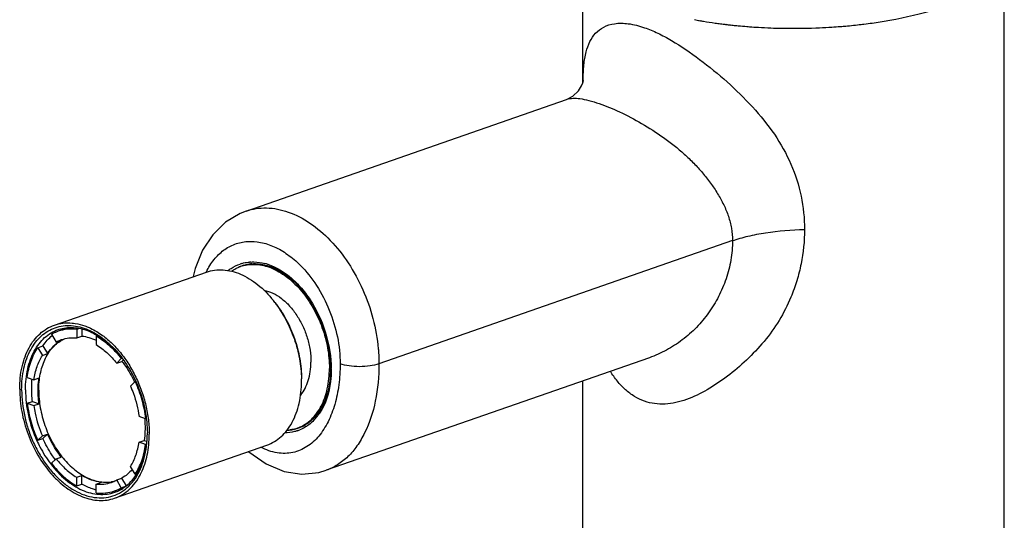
# Model space of a CAD drawing. Header units: millimetres. Extents: x 0 to 559, y 0 to 432.
# Tile 4 of 9: x 93 to 201, y 104 to 159. Entities that reach past the tile are written whole.
import ezdxf

# ---------------------------------------------------------------- set-up
doc = ezdxf.new("R2010")
doc.units = ezdxf.units.MM
doc.header["$LTSCALE"] = 30.734
doc.layers.get('0').update_dxf_attribs({"linetype": 'CONTINUOUS'})
doc.layers.add('ACHSEN', color=7, linetype='CONTINUOUS')

msp = doc.modelspace()

# ---------------------------------------------------------------- linework, layer by layer
at = {"color": 7, "linetype": 'CONTINUOUS'}
for p, q in [((118.15, 137.87), (118.15, 137.88)), ((171.24, 134.65), (132.65, 121.2)), ((99.66, 124.99), (99.9, 125.07)), ((99.66, 124.99), (99.66, 124.04)), ((100.23, 124.99), (100.23, 124.23)), ((96.91, 124.44), (97.41, 123.59)), ((97.41, 123.59), (97.98, 123.78)), ((99.66, 124.04), (100.23, 124.23)), ((101.78, 124.25), (101.92, 124.3)), ((101.78, 124.25), (101.78, 123.3)), ((95.41, 122.97), (95.97, 123.17)), ((95.41, 122.97), (95.91, 122.12)), ((95.97, 123.17), (96.48, 122.32)), ((95.91, 122.12), (96.48, 122.32)), ((104.53, 121.78), (104.03, 121.28)), ((104.03, 121.28), (104.59, 121.48)), ((104.53, 121.78), (104.63, 121.81)), ((104.75, 121.63), (104.59, 121.48)), ((94.27, 119.72), (94.98, 119.47)), ((94.98, 119.47), (95.55, 119.67)), ((106.03, 119.27), (105.53, 118.77)), ((106.03, 119.27), (106.1, 119.29)), ((94.27, 116.91), (94.83, 117.1)), ((94.27, 116.91), (94.98, 116.66)), ((94.83, 117.1), (95.55, 116.85)), ((94.98, 116.66), (95.55, 116.85)), ((107.17, 115.22), (106.46, 115.47)), ((107.17, 115.22), (107.25, 115.25)), ((107.25, 115.25), (107.25, 115.23)), ((107.26, 115.24), (107.26, 115.23)), ((123.89, 114.21), (123.89, 114.21)), ((95.41, 112.86), (95.91, 113.36)), ((95.41, 112.86), (95.97, 113.06)), ((95.91, 113.36), (96.48, 113.55)), ((95.97, 113.06), (96.48, 113.55)), ((106.46, 112.66), (107.02, 112.85)), ((107.02, 112.85), (107.31, 112.76)), ((107.17, 112.41), (106.46, 112.66)), ((107.17, 112.41), (107.29, 112.45)), ((96.91, 110.35), (97.41, 110.84)), ((97.41, 110.84), (97.98, 111.04)), ((106.03, 109.16), (105.53, 110.01)), ((99.66, 108.83), (100.23, 109.03)), ((99.66, 107.88), (99.66, 108.83)), ((100.23, 108.07), (100.23, 109.03)), ((104.03, 108.54), (104.59, 108.74)), ((105.1, 107.89), (104.59, 108.74)), ((106.03, 109.16), (106.21, 109.22)), ((126.9, 109.59), (126.89, 109.59)), ((99.66, 107.88), (100.23, 108.07)), ((101.78, 108.09), (102.35, 108.29)), ((101.78, 107.14), (101.78, 108.09)), ((104.53, 107.69), (104.03, 108.54)), ((104.53, 107.69), (105.1, 107.89))]:
    msp.add_line(p, q, dxfattribs=at)
for points in [[(118.15, 137.88), (117.51, 137.62), (115.9, 136.65), (114.51, 135.3), (113.39, 133.6), (112.58, 131.62), (112.39, 130.72)], [(118.4, 111.63), (118.43, 111.6), (120.33, 110.28), (122.29, 109.47), (124.23, 109.17), (126.09, 109.35), (126.9, 109.59)]]:
    msp.add_lwpolyline(points, dxfattribs=at)
for centre, radius, start, end in [((118.89, 127.86), 4.47, 93.527, 94.659), ((119.08, 128.02), 4.13, 112.5562, 114.537), ((118.86, 128.09), 4.23, 106.349, 108.8839), ((119.08, 128.03), 4.11, 111.8273, 112.5551), ((119.08, 128.03), 4.11, 109.2109, 111.827), ((119.03, 128.16), 3.98, 106.5148, 109.1676), ((119.07, 127.95), 4.2, 93.945, 95.9998), ((118.71, 126.53), 5.82, 71.9652, 75.0527), ((111.31, 120.32), 12.53, 37.3209, 38.4339), ((99.02, 120.81), 4.36, 93.7989, 94.6937), ((94.91, 114.6), 12.11, 37.8495, 38.4377), ((95.38, 114.73), 11.55, 37.5689, 38.6151), ((115.52, 120.63), 11.91, 0.0002, 0.3137), ((111.68, 119.32), 12.52, 0.0021, 1.1093), ((94.91, 114.05), 12.21, 24.9835, 25.1054), ((121.72, 118.73), 5.31, 316.8562, 321.4862), ((121.52, 118.9), 5.57, 321.4659, 323.3792), ((121.37, 119.01), 5.76, 323.3822, 325.7675), ((121.25, 119.09), 5.91, 325.7607, 326.3777), ((122.54, 118.11), 4.12, 286.5998, 289.1625), ((122.41, 117.9), 4.22, 288.8871, 292.5583), ((122.58, 117.97), 3.98, 289.1707, 293.5523), ((122.54, 118.06), 4.08, 293.5888, 302.29), ((95.32, 113.6), 12.05, 0.0002, 0.3525)]:
    msp.add_arc(centre, radius, start, end, dxfattribs=at)
for points, knots in [([(118.15, 137.87), (118.5, 138), (119.24, 138.18), (120.8, 138.28), (122.87, 137.86), (125.25, 136.61), (127.46, 134.69), (129.41, 132.22), (131.5, 128.35), (132.37, 125.06), (132.58, 122.85)], [0, 0, 0, 0, 0.047951, 0.096781, 0.19967, 0.313161, 0.4382, 0.57327, 0.715016, 1, 1, 1, 1]), ([(113.81, 131.25), (114.04, 131.72), (114.58, 132.59), (115.64, 133.64), (116.9, 134.33), (118.3, 134.63), (119.78, 134.52), (121.28, 134.02), (122.74, 133.16), (123.63, 132.4), (124.06, 131.97)], [0, 0, 0, 0, 0.12739, 0.245962, 0.359312, 0.472323, 0.589973, 0.716078, 0.852664, 1, 1, 1, 1]), ([(117.67, 132.16), (117.74, 132.18), (118.02, 132.25), (118.31, 132.3), (118.53, 132.32)], [0, 0, 0, 0, 0.24871, 1, 1, 1, 1]), ([(118.62, 132.32), (118.75, 132.33), (119.28, 132.34), (119.82, 132.26), (120.21, 132.15)], [0, 0, 0, 0, 0.243533, 1, 1, 1, 1]), ([(113.83, 131.22), (114.12, 131.32), (114.71, 131.46), (115.65, 131.49), (116.61, 131.34), (117.57, 131.01), (118.53, 130.51), (119.79, 129.61), (120.63, 128.74), (121.13, 128.11)], [0, 0, 0, 0, 0.106851, 0.216137, 0.32997, 0.44991, 0.576883, 0.711196, 1, 1, 1, 1]), ([(116.2, 131.4), (116.3, 131.47), (116.7, 131.76), (117.14, 131.98), (117.49, 132.1)], [0, 0, 0, 0, 0.253864, 1, 1, 1, 1]), ([(117.9, 131.98), (118.08, 132.03), (118.32, 132.08), (118.57, 132.11), (118.63, 132.12)], [0, 0, 0, 0, 0.748147, 1, 1, 1, 1]), ([(118.78, 132.13), (118.92, 132.14), (119.48, 132.15), (120.05, 132.06), (120.46, 131.94)], [0, 0, 0, 0, 0.241731, 1, 1, 1, 1]), ([(120.46, 131.94), (121.42, 131.65), (122.8, 130.81), (124.32, 129.26), (125.73, 127.28), (126.98, 124.42), (127.36, 121.92), (127.36, 120.69)], [0, 0, 0, 0, 0.214377, 0.336278, 0.465623, 0.735358, 1, 1, 1, 1]), ([(120.51, 132.07), (121.48, 131.75), (122.87, 130.87), (124.39, 129.29), (125.8, 127.29), (127.04, 124.42), (127.43, 121.93), (127.44, 120.7)], [0, 0, 0, 0, 0.217378, 0.339529, 0.46852, 0.736644, 1, 1, 1, 1]), ([(124.06, 131.97), (124.73, 131.3), (125.96, 129.75), (127.32, 127.09), (128.2, 124.19), (128.41, 122.19), (128.41, 121.2)], [0, 0, 0, 0, 0.240556, 0.494447, 0.751233, 1, 1, 1, 1]), ([(121.28, 127.92), (121.73, 127.33), (122.53, 126.06), (123.44, 123.98), (124.02, 121.79), (124.18, 120.3), (124.19, 119.56)], [0, 0, 0, 0, 0.246345, 0.499994, 0.753636, 1, 1, 1, 1]), ([(121.28, 127.91), (121.74, 127.34), (122.57, 126.07), (123.48, 124), (124.06, 121.8), (124.2, 120.3), (124.2, 119.56)], [0, 0, 0, 0, 0.245925, 0.499998, 0.754065, 1, 1, 1, 1]), ([(93.65, 118.38), (93.65, 119.17), (93.76, 120.33), (94.18, 121.78), (94.61, 122.73), (95.14, 123.56), (95.77, 124.26), (96.5, 124.8), (97.31, 125.18), (98.17, 125.38), (99.08, 125.41), (100.01, 125.26), (100.94, 124.94), (101.87, 124.46), (103.09, 123.58), (103.9, 122.74), (104.39, 122.13)], [0, 0, 0, 0, 0.144405, 0.211559, 0.275047, 0.335018, 0.391935, 0.446579, 0.500005, 0.55343, 0.608074, 0.664989, 0.724959, 0.788444, 0.8556, 1, 1, 1, 1]), ([(94.07, 118.38), (94.07, 119.14), (94.18, 120.27), (94.59, 121.67), (95, 122.6), (95.52, 123.4), (96.13, 124.08), (96.84, 124.6), (97.36, 124.85), (97.63, 124.94)], [0, 0, 0, 0, 0.288808, 0.423115, 0.55009, 0.67003, 0.783863, 0.893149, 1, 1, 1, 1]), ([(96.91, 124.44), (96.97, 124.47), (97.21, 124.61), (97.48, 124.73), (97.68, 124.8)], [0, 0, 0, 0, 0.251405, 1, 1, 1, 1]), ([(97.63, 124.94), (97.71, 124.97), (98.05, 125.07), (98.4, 125.14), (98.67, 125.16)], [0, 0, 0, 0, 0.248832, 1, 1, 1, 1]), ([(97.68, 124.8), (97.99, 124.91), (98.65, 125.05), (99.32, 125.03), (99.66, 124.99)], [0, 0, 0, 0, 0.492236, 1, 1, 1, 1]), ([(98.73, 125.16), (98.99, 125.18), (99.53, 125.17), (100.33, 125.02), (101.14, 124.73), (101.66, 124.46), (101.92, 124.31)], [0, 0, 0, 0, 0.233733, 0.476832, 0.731757, 1, 1, 1, 1]), ([(95.97, 123.17), (96.12, 123.38), (96.43, 123.79), (96.8, 124.14), (96.99, 124.3)], [0, 0, 0, 0, 0.51028, 1, 1, 1, 1]), ([(96.48, 122.32), (96.67, 122.62), (97.01, 123.05), (97.54, 123.51), (97.83, 123.7), (97.98, 123.78)], [0, 0, 0, 0, 0.514144, 0.759798, 1, 1, 1, 1]), ([(97.41, 123.59), (97.46, 123.61), (97.65, 123.72), (97.85, 123.8), (98.01, 123.85)], [0, 0, 0, 0, 0.251023, 1, 1, 1, 1]), ([(98.01, 123.85), (98.27, 123.94), (98.82, 124.07), (99.38, 124.07), (99.66, 124.04)], [0, 0, 0, 0, 0.493123, 1, 1, 1, 1]), ([(100.23, 124.23), (100.49, 124.21), (101.02, 124.1), (101.53, 123.91), (101.78, 123.79)], [0, 0, 0, 0, 0.486761, 1, 1, 1, 1]), ([(101.78, 124.25), (102.27, 123.97), (103.22, 123.28), (104.02, 122.42), (104.4, 121.94)], [0, 0, 0, 0, 0.480368, 1, 1, 1, 1]), ([(101.92, 124.31), (102.15, 124.18), (103.06, 123.57), (103.86, 122.78), (104.39, 122.13)], [0, 0, 0, 0, 0.236591, 1, 1, 1, 1]), ([(94.27, 119.72), (94.34, 120.32), (94.6, 121.46), (95.1, 122.51), (95.41, 122.97)], [0, 0, 0, 0, 0.523488, 1, 1, 1, 1]), ([(101.78, 123.3), (102.2, 123.05), (103.01, 122.44), (103.7, 121.69), (104.03, 121.28)], [0, 0, 0, 0, 0.481315, 1, 1, 1, 1]), ([(132.58, 122.85), (132.59, 122.71), (132.63, 122.16), (132.65, 121.61), (132.65, 121.2)], [0, 0, 0, 0, 0.252675, 1, 1, 1, 1]), ([(94.98, 119.47), (95.06, 119.95), (95.27, 120.88), (95.67, 121.74), (95.91, 122.12)], [0, 0, 0, 0, 0.521479, 1, 1, 1, 1]), ([(104.47, 122.03), (104.63, 121.82), (105.26, 120.96), (105.77, 120.03), (106.1, 119.3)], [0, 0, 0, 0, 0.24447, 1, 1, 1, 1]), ([(104.59, 121.48), (104.73, 121.31), (105.25, 120.61), (105.69, 119.84), (105.97, 119.24)], [0, 0, 0, 0, 0.24432, 1, 1, 1, 1]), ([(128.41, 121.2), (128.41, 120.44), (128.32, 118.94), (127.89, 116.82), (127.18, 114.91), (126.17, 113.31), (124.86, 112.1), (123.26, 111.42), (121.47, 111.4), (120.32, 111.81), (119.77, 112.11)], [0, 0, 0, 0, 0.149709, 0.291147, 0.423057, 0.544971, 0.658043, 0.766452, 0.877801, 1, 1, 1, 1]), ([(127.36, 120.69), (127.36, 120.24), (127.27, 118.62), (126.78, 116.98), (126.12, 116)], [0, 0, 0, 0, 0.274952, 1, 1, 1, 1]), ([(127.44, 120.63), (127.44, 120.18), (127.34, 118.51), (126.84, 116.83), (126.17, 115.82)], [0, 0, 0, 0, 0.273272, 1, 1, 1, 1]), ([(132.65, 121.2), (132.65, 119.84), (132.42, 117.25), (131.46, 114.23), (130.31, 112.25), (129.32, 111.07), (128.18, 110.16), (127.33, 109.74), (126.9, 109.59)], [0, 0, 0, 0, 0.297934, 0.56416, 0.684159, 0.795669, 0.900161, 1, 1, 1, 1]), ([(132.65, 121.2), (132.34, 121.09), (131.63, 120.94), (130.53, 120.87), (129.43, 120.94), (128.72, 121.09), (128.41, 121.2)], [0, 0, 0, 0, 0.232414, 0.5, 0.767586, 1, 1, 1, 1]), ([(94.75, 118.54), (94.75, 118.62), (94.75, 118.96), (94.77, 119.29), (94.79, 119.54)], [0, 0, 0, 0, 0.253178, 1, 1, 1, 1]), ([(95.45, 118.29), (95.45, 118.41), (95.46, 118.87), (95.5, 119.33), (95.55, 119.67)], [0, 0, 0, 0, 0.25524, 1, 1, 1, 1]), ([(106.1, 119.3), (106.4, 118.65), (106.88, 117.32), (107.17, 115.94), (107.26, 115.24)], [0, 0, 0, 0, 0.502678, 1, 1, 1, 1]), ([(120.42, 112.34), (120.7, 112.44), (121.26, 112.7), (122, 113.26), (122.66, 113.97), (123.21, 114.83), (123.65, 115.82), (124.08, 117.31), (124.2, 118.5), (124.2, 119.32)], [0, 0, 0, 0, 0.106851, 0.216137, 0.32997, 0.44991, 0.576885, 0.711192, 1, 1, 1, 1]), ([(93.65, 118.38), (93.65, 117.4), (93.83, 115.9), (94.37, 113.98), (94.93, 112.57), (95.63, 111.25), (96.44, 110.04), (97.36, 108.97), (98.35, 108.07), (99.4, 107.37), (100.47, 106.87), (101.56, 106.6), (102.62, 106.56), (103.63, 106.76), (104.57, 107.2), (105.4, 107.86), (105.85, 108.41), (106.06, 108.71)], [0, 0, 0, 0, 0.144137, 0.218442, 0.292832, 0.366286, 0.437838, 0.506639, 0.572022, 0.633572, 0.691208, 0.745254, 0.796487, 0.846111, 0.895608, 0.946483, 1, 1, 1, 1]), ([(94.07, 118.38), (94.07, 117.44), (94.3, 115.53), (94.91, 113.7), (95.31, 112.82)], [0, 0, 0, 0, 0.492486, 1, 1, 1, 1]), ([(94.83, 117.1), (94.82, 117.22), (94.77, 117.7), (94.75, 118.18), (94.75, 118.54)], [0, 0, 0, 0, 0.25333, 1, 1, 1, 1]), ([(95.55, 116.85), (95.53, 116.97), (95.48, 117.45), (95.45, 117.93), (95.45, 118.29)], [0, 0, 0, 0, 0.253639, 1, 1, 1, 1]), ([(105.53, 118.77), (105.64, 118.51), (106.07, 117.44), (106.34, 116.32), (106.46, 115.47)], [0, 0, 0, 0, 0.251552, 1, 1, 1, 1]), ([(106.03, 119.27), (106.33, 118.62), (106.81, 117.3), (107.09, 115.91), (107.17, 115.22)], [0, 0, 0, 0, 0.50294, 1, 1, 1, 1]), ([(94.27, 116.91), (94.35, 116.21), (94.63, 114.83), (95.11, 113.5), (95.41, 112.86)], [0, 0, 0, 0, 0.49706, 1, 1, 1, 1]), ([(94.98, 116.66), (95.02, 116.38), (95.21, 115.25), (95.57, 114.14), (95.91, 113.36)], [0, 0, 0, 0, 0.247532, 1, 1, 1, 1]), ([(107.07, 115.26), (107.08, 115.17), (107.11, 114.83), (107.12, 114.48), (107.12, 114.23)], [0, 0, 0, 0, 0.252799, 1, 1, 1, 1]), ([(107.26, 115.23), (107.28, 115.1), (107.34, 114.58), (107.36, 114.06), (107.37, 113.67)], [0, 0, 0, 0, 0.2534, 1, 1, 1, 1]), ([(126.12, 116), (125.93, 115.72), (125.51, 115.2), (124.99, 114.78), (124.72, 114.61)], [0, 0, 0, 0, 0.514258, 1, 1, 1, 1]), ([(125.6, 115.1), (125.54, 115.04), (125.3, 114.8), (125.04, 114.58), (124.83, 114.44)], [0, 0, 0, 0, 0.254508, 1, 1, 1, 1]), ([(107.12, 114.23), (107.12, 114.11), (107.11, 113.65), (107.07, 113.19), (107.02, 112.85)], [0, 0, 0, 0, 0.25524, 1, 1, 1, 1]), ([(123.72, 114.15), (123.52, 114.1), (123.26, 114.04), (122.99, 114.01), (122.92, 114)], [0, 0, 0, 0, 0.748256, 1, 1, 1, 1]), ([(124.83, 114.44), (124.77, 114.4), (124.51, 114.23), (124.24, 114.09), (124.03, 114)], [0, 0, 0, 0, 0.252172, 1, 1, 1, 1]), ([(97.32, 110.75), (97.19, 110.93), (96.68, 111.66), (96.25, 112.45), (95.97, 113.06)], [0, 0, 0, 0, 0.24541, 1, 1, 1, 1]), ([(97.98, 111.04), (97.83, 111.23), (97.25, 112.01), (96.78, 112.88), (96.48, 113.55)], [0, 0, 0, 0, 0.244007, 1, 1, 1, 1]), ([(106.06, 108.71), (106.51, 109.37), (107, 110.55), (107.31, 112.23), (107.37, 113.13), (107.37, 113.6)], [0, 0, 0, 0, 0.468977, 0.727491, 1, 1, 1, 1]), ([(106.22, 109.2), (106.6, 109.82), (107.02, 110.87), (107.31, 112.37), (107.36, 113.18), (107.37, 113.6)], [0, 0, 0, 0, 0.471571, 0.729322, 1, 1, 1, 1]), ([(123.78, 113.91), (123.67, 113.87), (123.21, 113.74), (122.74, 113.68), (122.38, 113.68)], [0, 0, 0, 0, 0.247972, 1, 1, 1, 1]), ([(95.31, 112.82), (95.42, 112.59), (95.85, 111.71), (96.38, 110.86), (96.83, 110.28)], [0, 0, 0, 0, 0.254802, 1, 1, 1, 1]), ([(105.53, 110.01), (105.77, 110.39), (106.17, 111.25), (106.39, 112.17), (106.46, 112.66)], [0, 0, 0, 0, 0.478521, 1, 1, 1, 1]), ([(106.03, 109.16), (106.34, 109.61), (106.84, 110.67), (107.1, 111.81), (107.17, 112.41)], [0, 0, 0, 0, 0.476513, 1, 1, 1, 1]), ([(97.41, 110.84), (97.74, 110.43), (98.43, 109.69), (99.24, 109.08), (99.66, 108.83)], [0, 0, 0, 0, 0.518685, 1, 1, 1, 1]), ([(96.83, 110.28), (97.3, 109.66), (98.1, 108.8), (99.31, 107.92), (100.22, 107.42), (101.15, 107.09), (102.07, 106.94), (102.97, 106.96), (103.54, 107.09), (103.81, 107.19)], [0, 0, 0, 0, 0.289419, 0.424006, 0.551129, 0.671049, 0.784678, 0.893603, 1, 1, 1, 1]), ([(96.91, 110.35), (97.3, 109.84), (98.14, 108.92), (99.14, 108.17), (99.66, 107.88)], [0, 0, 0, 0, 0.520443, 1, 1, 1, 1]), ([(105.72, 109.69), (105.56, 109.49), (105.21, 109.14), (104.8, 108.86), (104.59, 108.74)], [0, 0, 0, 0, 0.509114, 1, 1, 1, 1]), ([(102.35, 108.29), (101.99, 108.32), (101.25, 108.5), (100.56, 108.83), (100.23, 109.03)], [0, 0, 0, 0, 0.481336, 1, 1, 1, 1]), ([(104.82, 107.7), (105.1, 107.89), (105.62, 108.35), (106.04, 108.9), (106.22, 109.2)], [0, 0, 0, 0, 0.486565, 1, 1, 1, 1]), ([(101.78, 107.44), (101.65, 107.48), (101.11, 107.63), (100.6, 107.87), (100.23, 108.07)], [0, 0, 0, 0, 0.241091, 1, 1, 1, 1]), ([(101.78, 108.09), (102.06, 108.06), (102.63, 108.06), (103.18, 108.18), (103.44, 108.27)], [0, 0, 0, 0, 0.506877, 1, 1, 1, 1]), ([(103.44, 108.27), (103.49, 108.29), (103.69, 108.37), (103.89, 108.46), (104.03, 108.54)], [0, 0, 0, 0, 0.249459, 1, 1, 1, 1]), ([(103.77, 107.33), (103.83, 107.35), (104.1, 107.45), (104.35, 107.58), (104.53, 107.69)], [0, 0, 0, 0, 0.249224, 1, 1, 1, 1]), ([(103.81, 107.19), (103.99, 107.25), (104.34, 107.4), (104.66, 107.59), (104.82, 107.7)], [0, 0, 0, 0, 0.497454, 1, 1, 1, 1]), ([(101.78, 107.14), (102.12, 107.09), (102.79, 107.08), (103.45, 107.22), (103.77, 107.33)], [0, 0, 0, 0, 0.507754, 1, 1, 1, 1])]:
    msp.add_open_spline(points, degree=3, knots=knots, dxfattribs=at)
at = {"layer": 'ACHSEN', "color": 7, "linetype": 'CONTINUOUS'}
for p, q in [((154.91, 151.86), (154.91, 165.84)), ((200.91, 57.86), (200.91, 165.84)), ((170.48, 158.25), (170.52, 158.25)), ((170.51, 158.28), (170.55, 158.27)), ((180.34, 157.88), (180.39, 157.88)), ((180.34, 157.87), (180.39, 157.87)), ((118.15, 137.87), (153.12, 150.06)), ((97.22, 125.43), (113.83, 131.22)), ((117.73, 131.9), (117.91, 131.96)), ((97.68, 124.8), (98.71, 125.16)), ((162.17, 121.88), (126.89, 109.59)), ((154.91, 57.86), (154.91, 119.35)), ((123.88, 114.24), (124.17, 114.34)), ((103.8, 106.55), (120.42, 112.34)), ((103.77, 107.33), (104.83, 107.7))]:
    msp.add_line(p, q, dxfattribs=at)
msp.add_lwpolyline([(153.12, 150.06), (153.8, 150.42), (154.43, 151), (154.77, 151.53), (154.92, 151.89), (154.96, 152.02)], dxfattribs=at)
for centre, radius, start, end in [((175.96, 206.54), 48.59, 259.4773, 260.1562), ((176.98, 213), 55.14, 262.0358, 262.6606), ((177.12, 214.12), 56.26, 262.6594, 262.9623), ((177.2, 214.76), 56.91, 262.9622, 263.2165), ((177.27, 215.3), 57.45, 263.2607, 263.3988), ((177.33, 215.84), 58, 263.3991, 263.7696), ((177.4, 216.49), 58.65, 263.7693, 264.0249), ((177.45, 216.99), 59.16, 264.0249, 264.2879), ((177.86, 222.16), 64.34, 266.616, 267.8313), ((177.96, 222.17), 64.34, 272.1688, 273.3841), ((196.15, 151.05), 41.24, 178.4877, 178.6447), ((199.18, 150.98), 44.27, 178.6448, 178.8072), ((118.91, 127.95), 4.12, 104.4005, 109.2179), ((99.88, 120.55), 3.74, 119.6586, 120.5099), ((122.36, 118.06), 4.11, 289.2209, 291.7481)]:
    msp.add_arc(centre, radius, start, end, dxfattribs=at)
for points, knots in [([(186.48, 158.4), (188.21, 158.64), (190.71, 159.11), (193.83, 160.02), (195.23, 160.55), (195.88, 160.84)], [0, 0, 0, 0, 0.539282, 0.780951, 1, 1, 1, 1]), ([(154.93, 152.14), (154.94, 152.71), (154.99, 153.75), (155.2, 155.18), (155.61, 156.36), (156.26, 157.32), (157.19, 158.03), (158.44, 158.41), (159.98, 158.38), (161.06, 158.09), (161.64, 157.89)], [0, 0, 0, 0, 0.153581, 0.281025, 0.389631, 0.489146, 0.588875, 0.69981, 0.833932, 1, 1, 1, 1]), ([(167.66, 158.66), (167.79, 158.64), (168.35, 158.54), (168.92, 158.46), (169.34, 158.4)], [0, 0, 0, 0, 0.247056, 1, 1, 1, 1]), ([(171.56, 158.13), (171.67, 158.12), (172.08, 158.08), (172.49, 158.05), (172.8, 158.02)], [0, 0, 0, 0, 0.248817, 1, 1, 1, 1]), ([(172.8, 158.02), (172.9, 158.01), (173.32, 157.98), (173.74, 157.95), (174.06, 157.93)], [0, 0, 0, 0, 0.249071, 1, 1, 1, 1]), ([(181.76, 157.93), (181.86, 157.94), (182.28, 157.97), (182.7, 158), (183.02, 158.02)], [0, 0, 0, 0, 0.25089, 1, 1, 1, 1]), ([(183.02, 158.02), (183.21, 158.04), (183.97, 158.1), (184.73, 158.18), (185.29, 158.25)], [0, 0, 0, 0, 0.252306, 1, 1, 1, 1]), ([(185.29, 158.25), (185.39, 158.26), (185.79, 158.3), (186.18, 158.36), (186.48, 158.4)], [0, 0, 0, 0, 0.251627, 1, 1, 1, 1]), ([(161.64, 157.89), (162.13, 157.72), (163.13, 157.3), (165.17, 156.19), (167.73, 154.44), (170.69, 152.01), (173.45, 149.3), (175.88, 146.35), (177.72, 143.06), (178.85, 139.53), (179.1, 137.09), (179.1, 135.87)], [0, 0, 0, 0, 0.05238, 0.109966, 0.235018, 0.365929, 0.497371, 0.626645, 0.752792, 0.876726, 1, 1, 1, 1]), ([(175.42, 157.87), (175.83, 157.85), (177.47, 157.81), (179.11, 157.82), (180.34, 157.87)], [0, 0, 0, 0, 0.249685, 1, 1, 1, 1]), ([(153.12, 150.06), (153.58, 150.22), (154.43, 150.21), (155.62, 149.96), (156.32, 149.74), (156.69, 149.61)], [0, 0, 0, 0, 0.398764, 0.671026, 1, 1, 1, 1]), ([(156.69, 149.61), (157.45, 149.34), (159.02, 148.69), (161.38, 147.46), (163.75, 145.93), (165.63, 144.44), (167.02, 143.12), (167.98, 142.06), (168.85, 140.95), (169.63, 139.79), (170.3, 138.58), (170.82, 137.32), (171.16, 136), (171.24, 135.1), (171.24, 134.65)], [0, 0, 0, 0, 0.109118, 0.232679, 0.36256, 0.493996, 0.559485, 0.624534, 0.688934, 0.752494, 0.815148, 0.877035, 0.93851, 1, 1, 1, 1]), ([(179.1, 135.87), (179.1, 134.61), (178.91, 132.72), (178.29, 130.27), (177.54, 128.18), (176.39, 125.92), (174.74, 123.62), (172.81, 121.6), (170.73, 119.83), (168.55, 118.35), (166.63, 117.42), (165.06, 116.96), (163.89, 116.79), (162.74, 116.82), (162, 117), (161.64, 117.12)], [0, 0, 0, 0, 0.132089, 0.198445, 0.264896, 0.364473, 0.463528, 0.561329, 0.656934, 0.749347, 0.837457, 0.879668, 0.920616, 0.960544, 1, 1, 1, 1]), ([(171.24, 134.65), (171.79, 134.84), (172.99, 135.18), (175.6, 135.68), (177.68, 135.85), (179.1, 135.87)], [0, 0, 0, 0, 0.220347, 0.465055, 1, 1, 1, 1]), ([(171.24, 134.65), (171.24, 133.94), (171.12, 132.53), (170.59, 130.47), (169.76, 128.53), (168.67, 126.75), (167.35, 125.15), (165.79, 123.78), (164.06, 122.66), (162.81, 122.11), (162.17, 121.88)], [0, 0, 0, 0, 0.127674, 0.254844, 0.381262, 0.506329, 0.630143, 0.753884, 0.877532, 1, 1, 1, 1]), ([(116.54, 131.31), (116.7, 131.42), (117.02, 131.62), (117.38, 131.77), (117.55, 131.83)], [0, 0, 0, 0, 0.502623, 1, 1, 1, 1]), ([(117.89, 131.93), (118.14, 132), (118.66, 132.08), (119.47, 132.06), (120.3, 131.9), (121.43, 131.48), (122.51, 130.8), (123.51, 129.92), (124.48, 128.85), (125.54, 127.3), (126.49, 125.2), (127.1, 122.97), (127.24, 121.45), (127.24, 120.7)], [0, 0, 0, 0, 0.0476, 0.096497, 0.147432, 0.200938, 0.316493, 0.378789, 0.443751, 0.579961, 0.72128, 0.862907, 1, 1, 1, 1]), ([(120.09, 129.24), (120.43, 129.18), (121.11, 128.94), (122.06, 128.35), (122.94, 127.52), (123.72, 126.5), (124.37, 125.32), (124.86, 124.05), (125.16, 122.73), (125.23, 121.84), (125.23, 121.4)], [0, 0, 0, 0, 0.101819, 0.213054, 0.333742, 0.462425, 0.596604, 0.733159, 0.868709, 1, 1, 1, 1]), ([(93.44, 118.45), (93.44, 119.27), (93.55, 120.47), (93.99, 121.96), (94.42, 122.94), (94.97, 123.8), (95.63, 124.51), (96.38, 125.07), (96.93, 125.33), (97.22, 125.43)], [0, 0, 0, 0, 0.288804, 0.423116, 0.55009, 0.67003, 0.783863, 0.89315, 1, 1, 1, 1]), ([(97.22, 125.43), (97.52, 125.54), (98.16, 125.68), (98.82, 125.69), (99.15, 125.66)], [0, 0, 0, 0, 0.493603, 1, 1, 1, 1]), ([(99.15, 125.66), (99.26, 125.65), (99.74, 125.59), (100.22, 125.47), (100.56, 125.34)], [0, 0, 0, 0, 0.243321, 1, 1, 1, 1]), ([(100.56, 125.34), (100.71, 125.29), (101.33, 125.04), (101.91, 124.71), (102.32, 124.42)], [0, 0, 0, 0, 0.240414, 1, 1, 1, 1]), ([(95.52, 118.32), (95.52, 118.91), (95.62, 120.05), (96.03, 121.39), (96.51, 122.31), (96.94, 122.9), (97.43, 123.39), (97.8, 123.66), (97.99, 123.77)], [0, 0, 0, 0, 0.28486, 0.545844, 0.667141, 0.782621, 0.893147, 1, 1, 1, 1]), ([(98.04, 123.8), (98.06, 123.81), (98.16, 123.87), (98.26, 123.92), (98.34, 123.95)], [0, 0, 0, 0, 0.250729, 1, 1, 1, 1]), ([(102.32, 124.42), (102.71, 124.15), (103.46, 123.53), (104.47, 122.43), (105.37, 121.16), (106.14, 119.76), (106.77, 118.25), (107.23, 116.69), (107.51, 115.11), (107.58, 114.05), (107.58, 113.52)], [0, 0, 0, 0, 0.112691, 0.231933, 0.356572, 0.485057, 0.615575, 0.746185, 0.874933, 1, 1, 1, 1]), ([(123.88, 114.24), (124.13, 114.34), (124.63, 114.6), (125.3, 115.13), (125.88, 115.8), (126.37, 116.6), (126.76, 117.5), (127.14, 118.87), (127.24, 119.96), (127.24, 120.7)], [0, 0, 0, 0, 0.106709, 0.216197, 0.330377, 0.450634, 0.577767, 0.712012, 1, 1, 1, 1]), ([(124.11, 117.8), (124.29, 118.02), (124.62, 118.52), (124.97, 119.39), (125.19, 120.36), (125.23, 121.05), (125.23, 121.4)], [0, 0, 0, 0, 0.223873, 0.465125, 0.724344, 1, 1, 1, 1]), ([(161.64, 117.12), (161.26, 117.25), (160.52, 117.61), (159.52, 118.37), (158.64, 119.31), (158.14, 120.02), (157.91, 120.4)], [0, 0, 0, 0, 0.240238, 0.485756, 0.738819, 1, 1, 1, 1]), ([(93.44, 118.45), (93.44, 117.63), (93.6, 115.95), (94.28, 113.51), (95.35, 111.22), (96.54, 109.54), (97.63, 108.4), (98.74, 107.48), (99.94, 106.78), (101.19, 106.4), (102.09, 106.28), (102.97, 106.32), (103.53, 106.45), (103.8, 106.55)], [0, 0, 0, 0, 0.138101, 0.28076, 0.422814, 0.559193, 0.623988, 0.685947, 0.800423, 0.853341, 0.903773, 0.952373, 1, 1, 1, 1]), ([(95.52, 118.32), (95.52, 117.68), (95.64, 116.38), (96.14, 114.47), (96.93, 112.67), (97.82, 111.32), (98.63, 110.38), (99.47, 109.59), (100.38, 108.95), (101.34, 108.54), (102.05, 108.35), (102.75, 108.27), (103.21, 108.3), (103.43, 108.33)], [0, 0, 0, 0, 0.135887, 0.276273, 0.416671, 0.552589, 0.617693, 0.68033, 0.797078, 0.851286, 0.902871, 0.952242, 1, 1, 1, 1]), ([(122.58, 113.95), (122.77, 113.96), (123.16, 114.01), (123.53, 114.11), (123.71, 114.17)], [0, 0, 0, 0, 0.502669, 1, 1, 1, 1]), ([(106.7, 109.3), (107, 109.92), (107.33, 110.94), (107.54, 112.38), (107.58, 113.14), (107.58, 113.52)], [0, 0, 0, 0, 0.47625, 0.732806, 1, 1, 1, 1]), ([(105.45, 107.56), (105.54, 107.64), (105.87, 107.99), (106.16, 108.37), (106.36, 108.68)], [0, 0, 0, 0, 0.243375, 1, 1, 1, 1]), ([(106.36, 108.68), (106.39, 108.73), (106.51, 108.93), (106.62, 109.14), (106.7, 109.3)], [0, 0, 0, 0, 0.246448, 1, 1, 1, 1]), ([(103.43, 108.33), (103.46, 108.34), (103.56, 108.36), (103.65, 108.38), (103.73, 108.39)], [0, 0, 0, 0, 0.250657, 1, 1, 1, 1]), ([(103.8, 106.55), (104.1, 106.65), (104.7, 106.94), (105.21, 107.34), (105.45, 107.56)], [0, 0, 0, 0, 0.493621, 1, 1, 1, 1])]:
    msp.add_open_spline(points, degree=3, knots=knots, dxfattribs=at)

doc.saveas('drawing.dxf')
